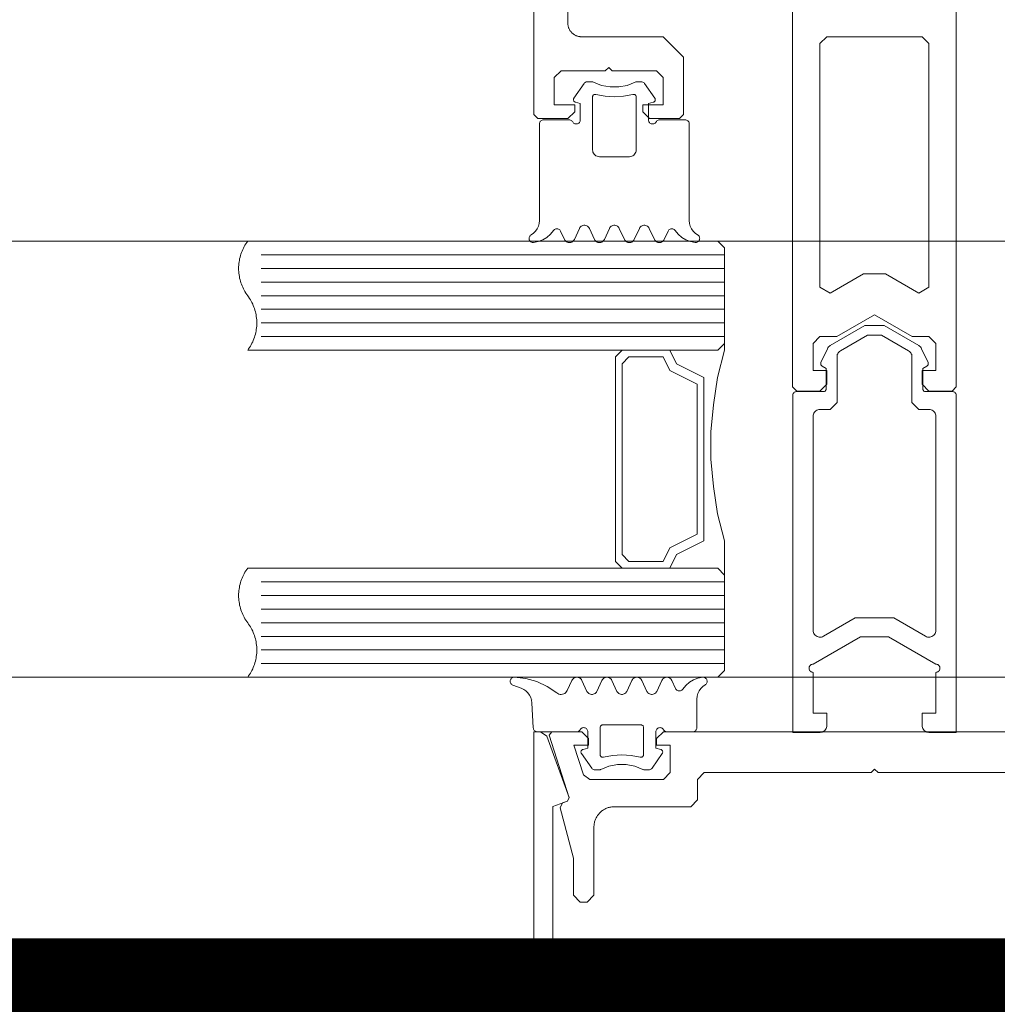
# Model space of a CAD drawing. Header units: millimetres. Extents: x 7483 to 13091, y 8111 to 13871.
# Tile 48 of 256: x 9093.33 to 9100.5, y 9219.91 to 9227.14. Entities that reach past the tile are written whole.
import ezdxf

# ---------------------------------------------------------------- set-up
doc = ezdxf.new("R2010")
doc.units = ezdxf.units.MM
doc.linetypes.add('DASHED2', pattern=[0.375, 0.25, -0.125])
doc.linetypes.add('DGN_STYLE_2', pattern=[30.2, 18.12, -12.08])
doc.layers.add('a___wymiary', color=7, linetype='Continuous', lineweight=5, true_color=0x000000)
doc.layers.add('wymiary', color=7, linetype='Continuous', lineweight=5, true_color=0xb2b2b2)
for name, color, linetype, lineweight in [('A_zaluzje', 7, 'Continuous', 15), ('CZ-SR', 106, 'Continuous', 13), ('drzwi', 30, 'Continuous', 20)]:
    doc.layers.add(name, color=color, linetype=linetype, lineweight=lineweight)
doc.layers.add('Powierzchnie', color=21, linetype='DGN_STYLE_2', lineweight=15, plot=False)
doc.styles.add('Arial', font='arial.ttf')
doc.dimstyles.new('wymiary agp1', dxfattribs={"dimtxt": 16, "dimasz": 5, "dimexe": 30, "dimexo": 60, "dimgap": 1.8, "dimtad": 1, "dimdec": 3, "dimrnd": 0.5, "dimdsep": 46, "dimtxsty": 'Arial', "dimblk": 'znacznik', "dimcen": 1.5, "dimse1": 1, "dimse2": 1, "dimclrd": 256, "dimazin": 0, "dimtfac": 1, "dimtdec": 3, "dimtmove": 1, "dimatfit": 3, "dimldrblk": 'znacznik', "dimfxl": 0, "dimlwd": -1, "dimarcsym": 0})

# ---------------------------------------------------------------- blocks, each defined once
blk = doc.blocks.new('zw$58')
for p, q in [((2.461288, 6.650213), (2.536239, 6.757207)), ((2.979159, 6.757207), (3.054061, 6.650213)), ((2.391415, 5.613097), (2.363192, 5.673681)), ((2.501424, 5.693505), (2.463924, 5.613097)), ((2.611434, 5.613097), (2.573934, 5.693505)), ((2.721444, 5.693505), (2.683944, 5.613097)), ((2.831454, 5.613097), (2.793954, 5.693505)), ((2.941415, 5.693505), (2.903915, 5.613097)), ((3.051424, 5.613097), (3.013924, 5.693505)), ((3.152206, 5.673681), (3.123934, 5.613097)), ((3.566666, 5.500001), (0.166666, 5.500001)), ((3.566666, 5.400001), (0.166666, 5.400001)), ((3.566666, 5.300001), (0.166666, 5.300001)), ((3.566666, 5.200001), (0.166666, 5.200001)), ((3.566666, 5.100001), (0.166666, 5.100001)), ((3.566666, 5.000001), (0.166666, 5.000001)), ((3.566666, 4.900001), (0.166666, 4.900001)), ((5.266521, 4.470571), (5.266521, 1.995649)), ((3.566666, 3.100001), (0.166666, 3.100001)), ((3.566666, 3.000001), (0.166666, 3.000001)), ((3.566666, 2.900001), (0.166666, 2.900001)), ((3.566666, 2.800001), (0.166666, 2.800001)), ((3.566666, 2.700001), (0.166666, 2.700001)), ((3.566666, 2.600001), (0.166666, 2.600001)), ((3.566666, 2.500001), (0.166666, 2.500001)), ((2.012307, 2.341814), (2.074172, 2.319304)), ((2.556301, 2.296495), (2.518801, 2.376909)), ((2.666311, 2.376909), (2.628811, 2.296495)), ((2.776321, 2.296495), (2.738821, 2.376909)), ((2.88633, 2.376909), (2.84883, 2.296495)), ((2.996291, 2.296495), (2.95884, 2.376909)), ((3.106301, 2.376909), (3.068801, 2.296495)), ((3.207082, 2.31632), (3.178811, 2.376909)), ((2.152932, 2.212816), (2.1626, 2.028435)), ((2.158694, 2.233617), (2.158694, 2.233617)), ((2.158694, 2.138372), (2.158694, 2.138372)), ((2.968264, 2.04312), (2.968264, 2.04312)), ((2.563479, 1.995494), (2.563479, 1.995494)), ((2.563479, 1.900243), (2.563479, 1.900243)), ((2.516164, 1.839788), (2.591115, 1.732793)), ((3.034035, 1.732793), (3.108938, 1.839788)), ((3.111184, 1.852617), (3.111184, 1.852617))]:
    blk.add_line(p, q)
for points in [[(2.166666, 14.7502), (2.166666, 6.5302), (2.196666, 6.5002), (2.416666, 6.5002), (2.466666, 6.5502), (2.466666, 6.6002), (2.316062, 6.6002), (2.316062, 6.8002), (2.366062, 6.8502), (2.691062, 6.8502), (2.716062, 6.8752), (2.741062, 6.8502), (3.066062, 6.8502), (3.116062, 6.8002), (3.116062, 6.6002), (2.966062, 6.6002), (2.966062, 6.5502), (3.016062, 6.5002), (3.236062, 6.5002), (3.266062, 6.5302), (3.266062, 6.9502), (3.116062, 7.1002), (2.516062, 7.1002), (2.5117, 7.100295), (2.507346, 7.100581), (2.503009, 7.101056), (2.498697, 7.101719), (2.494418, 7.10257), (2.49018, 7.103608), (2.485991, 7.104828), (2.48186, 7.106231), (2.477793, 7.107812), (2.4738, 7.109569), (2.469887, 7.111499), (2.466062, 7.113598), (2.462332, 7.115861), (2.458704, 7.118285), (2.455185, 7.120865), (2.451783, 7.123596), (2.448503, 7.126472), (2.445351, 7.129489), (2.442334, 7.132641), (2.439457, 7.135921), (2.436726, 7.139324), (2.434146, 7.142842), (2.431722, 7.14647), (2.429459, 7.1502), (2.427361, 7.154025), (2.425431, 7.157938), (2.423674, 7.161932), (2.422092, 7.165998), (2.42069, 7.17013), (2.419469, 7.174318), (2.418432, 7.178556), (2.417581, 7.182835), (2.416917, 7.187147), (2.416442, 7.191485), (2.416157, 7.195838), (2.416062, 7.2002), (2.416062, 8.0002)], [(4.066062, 8.0002), (4.066062, 4.53), (4.096062, 4.5), (4.266062, 4.5), (4.316062, 4.55), (4.316062, 4.65), (4.216062, 4.65), (4.216062, 4.85), (4.266062, 4.9), (4.266062, 4.9), (4.389267, 4.9), (4.666062, 5.059808), (4.942857, 4.9), (5.066062, 4.9), (5.116062, 4.85), (5.116062, 4.65), (5.016062, 4.65), (5.016062, 4.55), (5.066062, 4.5), (5.236062, 4.5), (5.266062, 4.53), (5.266062, 8.0002)], [(2.536208, 6.757225), (2.539267, 6.760918), (2.542875, 6.764077), (2.54694, 6.766621), (2.551359, 6.768485), (2.556019, 6.769621), (2.560799, 6.77), (2.590341, 6.77), (2.593855, 6.769796), (2.597321, 6.769183), (2.600692, 6.768167), (2.60392, 6.766764)], [(2.911432, 6.766753), (2.852144, 6.743386), (2.789537, 6.731494), (2.725812, 6.731494), (2.663205, 6.743386), (2.603917, 6.766753)], [(2.911439, 6.766745), (2.914664, 6.768152), (2.918032, 6.769172), (2.921496, 6.769791), (2.925008, 6.77), (2.954598, 6.77), (2.96032, 6.769445), (2.96583, 6.767809), (2.970928, 6.765153), (2.975425, 6.761573), (2.979157, 6.757202)], [(2.472518, 6.619418), (2.469239, 6.620607), (2.466217, 6.622349), (2.463544, 6.624588), (2.4613, 6.627259), (2.459554, 6.630279), (2.458359, 6.633556), (2.457751, 6.636991), (2.45775, 6.640479), (2.458354, 6.643915), (2.459546, 6.647193), (2.46129, 6.650215)], [(2.892686, 6.676828), (2.89628, 6.677415), (2.899921, 6.67734), (2.903487, 6.676605), (2.906862, 6.675236), (2.909932, 6.673277), (2.912596, 6.670794), (2.914766, 6.667869), (2.916369, 6.664598), (2.917353, 6.661091), (2.917684, 6.657463), (2.917684, 6.27), (2.916925, 6.261318), (2.914669, 6.252899), (2.910986, 6.245), (2.905986, 6.237861), (2.899824, 6.231698), (2.892684, 6.226699), (2.884785, 6.223015), (2.876367, 6.22076), (2.867684, 6.22), (2.647665, 6.22), (2.638982, 6.22076), (2.630564, 6.223015), (2.622665, 6.226699), (2.615525, 6.231698), (2.609363, 6.237861), (2.604363, 6.245), (2.60068, 6.252899), (2.598424, 6.261318), (2.597665, 6.27), (2.597665, 6.657463), (2.597996, 6.661089), (2.59898, 6.664594), (2.600583, 6.667862), (2.602753, 6.670787), (2.605417, 6.67327), (2.608488, 6.675229), (2.611863, 6.6766), (2.615431, 6.677338), (2.619074, 6.677416), (2.62267, 6.676834)], [(2.892681, 6.676829), (2.82572, 6.663984), (2.757674, 6.659679), (2.689629, 6.663984), (2.622667, 6.676829)], [(3.054059, 6.650215), (3.055801, 6.647197), (3.056992, 6.643923), (3.057598, 6.640492), (3.057599, 6.637008), (3.056996, 6.633577), (3.055806, 6.630302), (3.054067, 6.627283), (3.05183, 6.624613), (3.049163, 6.622371), (3.046149, 6.620626), (3.042877, 6.61943)], [(2.451693, 6.474988), (2.454694, 6.470707), (2.458394, 6.467012), (2.462679, 6.464015), (2.467419, 6.461808), (2.47247, 6.460456), (2.477679, 6.460003), (2.482889, 6.46046), (2.487939, 6.461814), (2.492678, 6.464025), (2.496961, 6.467024), (2.500658, 6.470722), (2.503656, 6.475005), (2.505866, 6.479743), (2.507219, 6.484793), (2.507674, 6.490001), (2.507674, 6.610003), (2.472518, 6.619426)], [(3.063668, 6.475009), (3.060669, 6.470724), (3.056971, 6.467025), (3.052687, 6.464025), (3.047947, 6.461814), (3.042895, 6.460459), (3.037684, 6.460003), (3.032473, 6.460458), (3.027421, 6.46181), (3.02268, 6.46402), (3.018395, 6.467019), (3.014696, 6.470717), (3.011695, 6.475001), (3.009484, 6.47974), (3.00813, 6.484792), (3.007674, 6.490001), (3.007674, 6.610003), (3.04288, 6.619426)], [(2.146833, 5.646098), (2.164189, 5.65806), (2.179184, 5.672875), (2.191355, 5.690084), (2.200327, 5.709158), (2.205824, 5.729508), (2.207674, 5.750505), (2.207674, 6.460003), (2.208131, 6.465215), (2.209487, 6.470268), (2.211699, 6.475009), (2.214702, 6.479294), (2.218404, 6.482992), (2.222692, 6.48599), (2.227436, 6.488199), (2.232491, 6.489549), (2.237704, 6.490001), (2.425741, 6.490001), (2.430949, 6.489542), (2.435997, 6.488185), (2.440734, 6.485973), (2.445015, 6.482972), (2.44871, 6.479274), (2.451707, 6.474991)], [(3.368516, 5.646098), (3.35116, 5.65806), (3.336165, 5.672875), (3.323994, 5.690084), (3.315022, 5.709158), (3.309525, 5.729508), (3.307674, 5.750505), (3.307674, 6.460003), (3.307219, 6.465209), (3.305866, 6.470258), (3.303658, 6.474995), (3.300661, 6.479277), (3.296966, 6.482974), (3.292685, 6.485974), (3.287949, 6.488186), (3.282901, 6.489542), (3.277694, 6.490001), (3.089657, 6.490001), (3.084445, 6.489549), (3.07939, 6.488199), (3.074647, 6.485991), (3.070359, 6.482993), (3.066657, 6.479296), (3.063654, 6.475012)], [(2.501413, 5.693504), (2.5049, 5.699542), (2.509384, 5.704884), (2.514727, 5.709366), (2.520768, 5.712852), (2.527322, 5.715237), (2.534192, 5.716448), (2.541167, 5.716448), (2.548036, 5.715237), (2.554591, 5.712852), (2.560632, 5.709366), (2.565975, 5.704884), (2.570458, 5.699542), (2.573946, 5.693504)], [(2.721435, 5.693513), (2.724921, 5.699551), (2.729403, 5.704891), (2.734745, 5.709372), (2.740783, 5.712857), (2.747334, 5.71524), (2.754199, 5.716449), (2.76117, 5.716447), (2.768035, 5.715235), (2.774585, 5.712848), (2.780621, 5.70936), (2.78596, 5.704877), (2.790439, 5.699534), (2.793923, 5.693494)], [(2.941445, 5.693494), (2.944929, 5.699534), (2.949408, 5.704877), (2.954747, 5.70936), (2.960783, 5.712848), (2.967333, 5.715235), (2.974198, 5.716447), (2.981169, 5.716449), (2.988035, 5.71524), (2.994586, 5.712857), (3.000624, 5.709372), (3.005965, 5.704891), (3.010447, 5.699551), (3.013934, 5.693513)], [(2.16456, 5.590142), (2.159461, 5.590082), (2.154426, 5.590885), (2.1496, 5.592529), (2.145122, 5.594966), (2.141121, 5.598126), (2.137713, 5.601917), (2.134996, 5.606231), (2.133049, 5.610943), (2.131928, 5.615916), (2.131666, 5.621007), (2.132269, 5.626069), (2.133721, 5.630955), (2.13598, 5.635526), (2.13898, 5.639648), (2.142635, 5.643202), (2.146838, 5.646087)], [(2.31109, 5.677723), (2.288957, 5.650315), (2.262359, 5.627216), (2.232121, 5.609142), (2.19918, 5.596654), (2.164559, 5.590139)], [(2.311103, 5.677724), (2.314417, 5.681831), (2.3184, 5.685293), (2.322927, 5.688002), (2.327858, 5.689876), (2.333042, 5.690856), (2.338317, 5.690912), (2.34352, 5.690042), (2.34849, 5.688273), (2.353073, 5.685659), (2.357128, 5.682282), (2.360528, 5.678247), (2.363168, 5.673677)], [(3.152187, 5.673687), (3.154832, 5.678255), (3.158236, 5.68229), (3.162296, 5.685666), (3.166884, 5.688278), (3.171859, 5.690045), (3.177067, 5.690913), (3.182346, 5.690855), (3.187534, 5.689873), (3.192469, 5.687997), (3.196999, 5.685285), (3.200983, 5.681821), (3.204298, 5.677713)], [(3.35079, 5.590144), (3.31618, 5.596665), (3.283251, 5.609155), (3.253023, 5.627228), (3.226434, 5.650322), (3.204308, 5.677723)], [(3.368522, 5.646108), (3.372735, 5.643225), (3.376398, 5.639671), (3.379405, 5.635547), (3.381669, 5.630974), (3.383126, 5.626082), (3.383732, 5.621015), (3.38347, 5.615918), (3.382348, 5.61094), (3.380398, 5.606224), (3.377676, 5.601906), (3.374262, 5.598112), (3.370255, 5.594951), (3.365769, 5.592516), (3.360935, 5.590876), (3.355894, 5.590078), (3.35079, 5.590147)], [(2.463934, 5.613089), (2.460447, 5.607051), (2.455965, 5.601711), (2.450624, 5.59723), (2.444586, 5.593745), (2.438035, 5.591362), (2.431169, 5.590153), (2.424198, 5.590154), (2.417333, 5.591367), (2.410783, 5.593754), (2.404747, 5.597242), (2.399408, 5.601725), (2.394929, 5.607068), (2.391445, 5.613107)], [(2.683956, 5.613098), (2.680468, 5.607059), (2.675985, 5.601718), (2.670641, 5.597236), (2.664601, 5.593749), (2.658046, 5.591364), (2.651177, 5.590154), (2.644201, 5.590154), (2.637332, 5.591364), (2.630778, 5.593749), (2.624737, 5.597236), (2.619394, 5.601718), (2.61491, 5.607059), (2.611423, 5.613098)], [(2.903924, 5.613089), (2.900438, 5.607052), (2.895958, 5.601713), (2.890618, 5.597233), (2.884582, 5.593748), (2.878033, 5.591364), (2.871169, 5.590153), (2.8642, 5.590153), (2.857336, 5.591364), (2.850787, 5.593748), (2.84475, 5.597233), (2.839411, 5.601713), (2.83493, 5.607052), (2.831444, 5.613089)], [(3.123946, 5.613098), (3.120458, 5.607059), (3.115975, 5.601718), (3.110632, 5.597236), (3.104591, 5.593749), (3.098036, 5.591364), (3.091167, 5.590154), (3.084192, 5.590154), (3.077322, 5.591364), (3.070768, 5.593749), (3.064727, 5.597236), (3.059384, 5.601718), (3.0549, 5.607059), (3.051413, 5.613098)], [(3.564666, 3.152001), (3.564666, 3.400001), (3.514666, 3.600001), (3.484666, 3.800001), (3.464666, 4.000001), (3.464666, 4.200001), (3.484666, 4.400001), (3.514666, 4.600001), (3.564666, 4.800001), (3.564666, 4.848001)], [(3.514666, 4.800001), (3.164666, 4.800001), (3.214666, 4.700001), (3.414666, 4.600001), (3.414666, 3.400001), (3.214666, 3.300001), (3.164666, 3.200001), (3.514666, 3.200001)], [(2.012307, 2.341817), (2.007544, 2.344043), (2.003242, 2.347067), (1.999535, 2.350796), (1.996536, 2.355114), (1.994337, 2.359889), (1.993005, 2.364975), (1.992581, 2.370216), (1.993079, 2.37545), (1.994483, 2.380516), (1.99675, 2.38526), (1.99981, 2.389535), (2.00357, 2.393211), (2.007913, 2.396173), (2.012707, 2.398333), (2.017805, 2.399622), (2.023049, 2.400001)], [(2.023049, 2.399997), (2.107082, 2.391525), (2.18849, 2.36903), (2.26495, 2.333153), (2.334281, 2.284919)], [(2.446323, 2.3769), (2.449807, 2.382939), (2.454286, 2.388282), (2.459625, 2.392765), (2.465661, 2.396253), (2.47221, 2.398639), (2.479075, 2.399852), (2.486046, 2.399854), (2.492911, 2.398645), (2.499462, 2.396262), (2.505499, 2.392777), (2.51084, 2.388296), (2.515322, 2.382956), (2.518809, 2.376918)], [(2.6663, 2.376909), (2.669788, 2.382948), (2.674271, 2.388289), (2.679614, 2.392771), (2.685655, 2.396257), (2.692209, 2.398642), (2.699078, 2.399853), (2.706053, 2.399853), (2.712922, 2.398642), (2.719476, 2.396257), (2.725517, 2.392771), (2.73086, 2.388289), (2.735343, 2.382948), (2.738831, 2.376909)], [(2.886322, 2.376918), (2.889809, 2.382956), (2.894291, 2.388296), (2.899632, 2.392777), (2.90567, 2.396262), (2.912221, 2.398645), (2.919086, 2.399854), (2.926056, 2.399852), (2.932921, 2.398639), (2.93947, 2.396253), (2.945506, 2.392765), (2.950845, 2.388282), (2.955324, 2.382939), (2.958808, 2.3769)], [(3.106333, 2.3769), (3.109817, 2.382939), (3.114296, 2.388282), (3.119635, 2.392765), (3.125671, 2.396253), (3.13222, 2.398639), (3.139085, 2.399852), (3.146055, 2.399854), (3.15292, 2.398645), (3.159471, 2.396262), (3.165509, 2.392777), (3.17085, 2.388296), (3.175332, 2.382956), (3.178819, 2.376918)], [(3.259184, 2.312277), (3.28131, 2.339678), (3.307899, 2.362773), (3.338127, 2.380845), (3.371057, 2.393336), (3.405666, 2.399856)], [(3.405666, 2.399859), (3.41077, 2.399928), (3.415812, 2.399131), (3.420645, 2.39749), (3.425131, 2.395054), (3.429139, 2.391893), (3.432553, 2.388099), (3.435274, 2.383781), (3.437224, 2.379064), (3.438346, 2.374085), (3.438608, 2.368987), (3.438002, 2.363919), (3.436545, 2.359028), (3.434281, 2.354453), (3.431273, 2.350329), (3.42761, 2.346775), (3.423398, 2.343892)], [(2.074175, 2.319293), (2.092353, 2.310898), (2.108882, 2.299597), (2.123302, 2.285706), (2.135211, 2.269612), (2.144278, 2.251761), (2.150251, 2.232653), (2.152963, 2.212817)], [(2.446291, 2.376909), (2.411526, 2.302269), (2.406932, 2.294389), (2.400982, 2.287474), (2.393876, 2.281755), (2.385848, 2.277423), (2.377167, 2.274621), (2.368122, 2.273442), (2.359013, 2.273927), (2.350144, 2.276059), (2.341809, 2.279766), (2.334287, 2.284926)], [(3.118532, 2.01499), (3.121535, 2.010707), (3.125237, 2.007011), (3.129524, 2.004014), (3.134267, 2.001807), (3.139321, 2.000457), (3.144533, 2.000005), (3.332571, 2.000005), (3.337777, 2.000461), (3.342824, 2.001814), (3.347561, 2.004024), (3.351842, 2.007023), (3.355537, 2.010721), (3.358534, 2.015004), (3.360743, 2.019744), (3.362096, 2.024795), (3.362551, 2.030004), (3.362551, 2.239501), (3.364402, 2.260494), (3.369899, 2.280839), (3.37887, 2.299909), (3.39104, 2.317116), (3.406032, 2.331929), (3.423386, 2.343891)], [(3.259173, 2.312287), (3.255858, 2.308178), (3.251874, 2.304715), (3.247344, 2.302003), (3.24241, 2.300127), (3.237222, 2.299145), (3.231943, 2.299087), (3.226736, 2.299955), (3.221761, 2.301723), (3.217173, 2.304334), (3.213114, 2.30771), (3.20971, 2.311744), (3.207065, 2.316313)], [(2.628818, 2.296488), (2.625331, 2.290452), (2.620849, 2.285112), (2.615508, 2.280633), (2.60947, 2.277149), (2.60292, 2.274766), (2.596055, 2.273557), (2.589085, 2.273559), (2.582221, 2.274771), (2.575672, 2.277157), (2.569636, 2.280645), (2.564297, 2.285127), (2.559818, 2.290469), (2.556334, 2.296507)], [(2.84884, 2.296498), (2.845352, 2.29046), (2.840868, 2.28512), (2.835525, 2.280639), (2.829485, 2.277153), (2.822931, 2.274769), (2.816063, 2.273558), (2.809088, 2.273558), (2.80222, 2.274769), (2.795666, 2.277153), (2.789625, 2.280639), (2.784282, 2.28512), (2.779799, 2.29046), (2.776311, 2.296498)], [(3.068808, 2.296488), (3.065321, 2.290452), (3.060839, 2.285112), (3.055498, 2.280633), (3.049461, 2.277149), (3.04291, 2.274766), (3.036045, 2.273557), (3.029075, 2.273559), (3.022211, 2.274771), (3.015662, 2.277157), (3.009626, 2.280645), (3.004288, 2.285127), (2.999808, 2.290469), (2.996324, 2.296507)], [(2.506582, 2.015011), (2.503585, 2.010729), (2.49989, 2.007032), (2.495609, 2.004032), (2.490873, 2.001821), (2.485825, 2.000465), (2.480617, 2.000005), (2.19258, 2.000005), (2.187539, 2.000427), (2.18264, 2.00169), (2.178023, 2.003759), (2.173819, 2.006573), (2.170148, 2.010053), (2.167114, 2.014101), (2.164803, 2.0186), (2.163282, 2.023424), (2.162592, 2.028435)], [(2.506607, 2.015004), (2.509605, 2.019288), (2.5133, 2.022985), (2.517581, 2.025985), (2.522317, 2.028195), (2.527364, 2.029548), (2.53257, 2.030004), (2.537776, 2.029548), (2.542824, 2.028195), (2.54756, 2.025985), (2.55184, 2.022986), (2.555536, 2.019288), (2.558533, 2.015005), (2.560742, 2.010265), (2.562095, 2.005214), (2.562551, 2.000005), (2.562551, 1.880004), (2.527395, 1.87058)], [(2.677589, 1.813178), (2.673995, 1.812591), (2.670355, 1.812666), (2.666788, 1.8134), (2.663414, 1.814769), (2.660344, 1.816727), (2.65768, 1.81921), (2.65551, 1.822134), (2.653906, 1.825404), (2.652922, 1.82891), (2.65259, 1.832537), (2.65259, 2.030004), (2.652893, 2.033474), (2.653794, 2.036839), (2.655265, 2.039997), (2.657261, 2.042852), (2.659722, 2.045317), (2.662574, 2.047317), (2.665729, 2.048792), (2.669092, 2.049697), (2.672561, 2.050005), (2.95259, 2.050005), (2.956059, 2.049697), (2.959422, 2.048792), (2.962577, 2.047317), (2.965429, 2.045317), (2.96789, 2.042852), (2.969886, 2.039997), (2.971357, 2.036839), (2.972257, 2.033474), (2.972561, 2.030004), (2.972561, 1.832537), (2.972229, 1.82891), (2.971244, 1.825404), (2.969641, 1.822134), (2.967471, 1.81921), (2.964807, 1.816727), (2.961737, 1.814769), (2.958363, 1.8134), (2.954796, 1.812666), (2.951156, 1.812591), (2.947562, 1.813178)], [(3.097756, 1.87058), (3.062551, 1.880004), (3.062551, 2.000005), (3.063007, 2.005215), (3.064362, 2.010267), (3.066573, 2.015007), (3.069574, 2.019291), (3.073273, 2.022988), (3.077559, 2.025987), (3.0823, 2.028197), (3.087353, 2.029549), (3.092563, 2.030004), (3.097774, 2.029547), (3.102826, 2.028191), (3.107566, 2.02598), (3.11185, 2.022978), (3.115547, 2.019279), (3.118546, 2.014994)], [(6.916666, 0), (2.416666, 0), (2.405761, 0.000238), (2.394877, 0.000951), (2.384034, 0.002139), (2.373254, 0.003798), (2.362556, 0.005926), (2.351961, 0.008519), (2.34149, 0.011571), (2.331161, 0.015077), (2.320995, 0.01903), (2.311011, 0.023423), (2.301229, 0.028247), (2.291666, 0.033494), (2.282341, 0.039152), (2.273272, 0.045212), (2.264476, 0.051662), (2.255969, 0.058489), (2.247768, 0.065681), (2.239889, 0.073223), (2.232347, 0.081103), (2.225155, 0.089303), (2.218328, 0.09781), (2.211878, 0.106606), (2.205818, 0.115675), (2.20016, 0.125), (2.194913, 0.134563), (2.190089, 0.144346), (2.185696, 0.154329), (2.181743, 0.164495), (2.178237, 0.174824), (2.175185, 0.185295), (2.172592, 0.19589), (2.170464, 0.206588), (2.168805, 0.217369), (2.167617, 0.228211), (2.166904, 0.239095), (2.166666, 0.25), (2.166666, 2), (2.214594, 2), (2.261578, 1.967101), (2.42546, 1.51684), (2.413506, 1.491206), (2.413506, 1.491206), (2.307055, 1.452461), (2.307055, 0.260951), (2.307151, 0.256563), (2.30744, 0.252183), (2.307921, 0.247821), (2.308592, 0.243483), (2.309454, 0.239179), (2.310503, 0.234917), (2.311739, 0.230705), (2.313158, 0.226552), (2.314758, 0.222464), (2.316536, 0.218451), (2.318488, 0.21452), (2.320611, 0.210678), (2.3229, 0.206933), (2.325352, 0.203292), (2.327961, 0.199763), (2.330722, 0.196351), (2.33363, 0.193063), (2.33668, 0.189907), (2.339866, 0.186887), (2.34318, 0.18401), (2.346618, 0.181281), (2.350173, 0.178705), (2.353837, 0.176289), (2.357603, 0.174035), (2.361465, 0.171948), (2.365414, 0.170034), (2.369444, 0.168294), (2.373547, 0.166733), (2.377713, 0.165353), (2.381937, 0.164158), (2.386208, 0.163149), (2.39052, 0.162328), (2.394864, 0.161697), (2.399231, 0.161258), (2.403614, 0.161011), (2.408003, 0.160956), (4.666666, 0.182364), (6.925329, 0.160956)], [(6.217637, 2), (3.117637, 2), (3.067637, 1.95), (3.067637, 1.900499), (3.167637, 1.900499), (3.167637, 1.7), (3.117637, 1.65), (2.577398, 1.65), (2.529826, 1.684611), (2.459988, 1.900499), (2.567637, 1.900499), (2.567637, 1.95), (2.517637, 2), (2.297637, 2), (2.278608, 1.973844), (2.426666, 1.516156), (2.414454, 1.491198), (2.377411, 1.477766), (2.358659, 1.441798), (2.358659, 1.441798), (2.457637, 1.072408), (2.457637, 0.8), (2.507637, 0.75), (2.557637, 0.75), (2.607637, 0.8), (2.607637, 1.3), (2.60778, 1.306543), (2.608208, 1.313073), (2.60892, 1.319579), (2.609916, 1.326047), (2.611192, 1.332466), (2.612748, 1.338823), (2.614579, 1.345106), (2.616683, 1.351303), (2.619055, 1.357403), (2.621691, 1.363393), (2.624585, 1.369262), (2.627733, 1.375), (2.631128, 1.380595), (2.634764, 1.386037), (2.638634, 1.391314), (2.64273, 1.396418), (2.647045, 1.401339), (2.651571, 1.406066), (2.656298, 1.410592), (2.661219, 1.414907), (2.666323, 1.419003), (2.6716, 1.422873), (2.677042, 1.426509), (2.682637, 1.429904), (2.688375, 1.433052), (2.694244, 1.435946), (2.700234, 1.438582), (2.706334, 1.440954), (2.712531, 1.443058), (2.718814, 1.444889), (2.725171, 1.446445), (2.73159, 1.447721), (2.738058, 1.448717), (2.744564, 1.449429), (2.751094, 1.449857), (2.757637, 1.45), (3.317637, 1.45), (3.367637, 1.5), (3.367637, 1.65), (3.417637, 1.7), (4.642637, 1.7), (4.667637, 1.725), (4.692637, 1.7), (5.917637, 1.7)], [(2.516164, 1.8398), (2.514422, 1.842819), (2.51323, 1.846094), (2.512626, 1.849526), (2.512628, 1.853011), (2.513235, 1.856443), (2.514429, 1.859717), (2.516175, 1.862734), (2.518418, 1.865403), (2.521091, 1.867643), (2.524112, 1.869385), (2.52739, 1.870576)], [(2.677586, 1.813178), (2.744539, 1.826018), (2.812575, 1.830321), (2.880612, 1.826018), (2.947565, 1.813178)], [(3.097753, 1.87057), (3.101025, 1.869375), (3.10404, 1.86763), (3.106706, 1.865388), (3.108943, 1.862718), (3.110683, 1.859699), (3.111872, 1.856425), (3.112476, 1.852994), (3.112474, 1.84951), (3.111868, 1.846079), (3.110676, 1.842805), (3.108935, 1.839788)], [(2.658789, 1.723238), (2.718079, 1.746608), (2.780689, 1.758504), (2.844419, 1.758508), (2.90703, 1.74662), (2.966323, 1.723258)], [(2.658798, 1.723237), (2.655569, 1.721833), (2.652198, 1.720818), (2.648732, 1.720204), (2.645217, 1.72), (2.615676, 1.72), (2.609957, 1.720551), (2.604449, 1.722183), (2.599352, 1.724837), (2.594855, 1.728415), (2.591123, 1.732786)], [(3.034032, 1.732797), (3.0303, 1.728426), (3.025803, 1.724847), (3.020706, 1.722191), (3.015196, 1.720555), (3.009475, 1.72), (2.979885, 1.72), (2.976372, 1.720209), (2.972908, 1.720828), (2.96954, 1.721849), (2.966314, 1.723257)]]:
    blk.add_lwpolyline(points)
for points in [[(4.341062, 5.218579), (4.585677, 5.359808), (4.746446, 5.359808), (4.991062, 5.218579), (5.066062, 5.26188), (5.066062, 7.0502), (5.016062, 7.1002), (4.316062, 7.1002), (4.266062, 7.0502), (4.266062, 5.26188), (4.341062, 5.218579)], [(3.516666, 4.800001), (0.066666, 4.800001), (0.073644, 4.80966), (0.080273, 4.819563), (0.086543, 4.829696), (0.092447, 4.840046), (0.097977, 4.850601), (0.103127, 4.861347), (0.107889, 4.87227), (0.112258, 4.883356), (0.116227, 4.894592), (0.119793, 4.905962), (0.12295, 4.917452), (0.125694, 4.929048), (0.128022, 4.940734), (0.12993, 4.952497), (0.131418, 4.96432), (0.132481, 4.976188), (0.13312, 4.988087), (0.133333, 5.000001), (0.13312, 5.011915), (0.132481, 5.023814), (0.131418, 5.035683), (0.12993, 5.047506), (0.128022, 5.059268), (0.125694, 5.070954), (0.12295, 5.08255), (0.119793, 5.09404), (0.116227, 5.10541), (0.112258, 5.116646), (0.107889, 5.127732), (0.103127, 5.138655), (0.097977, 5.149401), (0.092447, 5.159956), (0.086543, 5.170307), (0.080273, 5.18044), (0.073644, 5.190342), (0.066666, 5.200001), (0.059688, 5.20966), (0.05306, 5.219563), (0.046789, 5.229696), (0.040885, 5.240046), (0.035355, 5.250601), (0.030206, 5.261347), (0.025443, 5.27227), (0.021075, 5.283356), (0.017105, 5.294592), (0.01354, 5.305962), (0.010383, 5.317452), (0.007639, 5.329048), (0.005311, 5.340734), (0.003402, 5.352497), (0.001915, 5.36432), (0.000851, 5.376188), (0.000213, 5.388087), (0, 5.400001), (0.000213, 5.411915), (0.000851, 5.423814), (0.001915, 5.435683), (0.003402, 5.447506), (0.005311, 5.459268), (0.007639, 5.470954), (0.010383, 5.48255), (0.01354, 5.49404), (0.017105, 5.50541), (0.021075, 5.516646), (0.025443, 5.527732), (0.030206, 5.538655), (0.035355, 5.549401), (0.040885, 5.559956), (0.046789, 5.570307), (0.05306, 5.58044), (0.059688, 5.590342), (0.066666, 5.600001), (3.516666, 5.600001), (3.566666, 5.550001), (3.566666, 4.850001), (3.516666, 4.800001)], [(4.091582, 4.49564), (4.291533, 4.49564), (4.294816, 4.495938), (4.2978, 4.496535), (4.300785, 4.497729), (4.30347, 4.49952), (4.305858, 4.501609), (4.307947, 4.503996), (4.309439, 4.506682), (4.310633, 4.509368), (4.311528, 4.512651), (4.311528, 4.515635), (4.311528, 4.665748), (4.281685, 4.68246), (4.278999, 4.684549), (4.276611, 4.686638), (4.274821, 4.689324), (4.273329, 4.692309), (4.272135, 4.695591), (4.271836, 4.698874), (4.271836, 4.702157), (4.272433, 4.70544), (4.273627, 4.708424), (4.321377, 4.811086), (4.325256, 4.817651), (4.329733, 4.82362), (4.335403, 4.828992), (4.34167, 4.83317), (4.595937, 4.98), (4.737395, 4.98), (4.991662, 4.83317), (4.997929, 4.828992), (5.003599, 4.82362), (5.008076, 4.817651), (5.011955, 4.811086), (5.059705, 4.708424), (5.060899, 4.70544), (5.061496, 4.702157), (5.061496, 4.698874), (5.061197, 4.695591), (5.060003, 4.692309), (5.058511, 4.689324), (5.056721, 4.686638), (5.054333, 4.684549), (5.051647, 4.68246), (5.021804, 4.665748), (5.021804, 4.515635), (5.021804, 4.512651), (5.022699, 4.509368), (5.023893, 4.506682), (5.025385, 4.503996), (5.027474, 4.501609), (5.029862, 4.49952), (5.032547, 4.497729), (5.035532, 4.496535), (5.038516, 4.495938), (5.041799, 4.49564), (5.24175, 4.49564), (5.24563, 4.495341), (5.24951, 4.494446), (5.253091, 4.492954), (5.256374, 4.490865), (5.259358, 4.488179), (5.261746, 4.485195), (5.263835, 4.481912), (5.265327, 4.478331), (5.266222, 4.474451), (5.266521, 4.470571), (5.266521, 1.995649), (5.066569, 1.995649), (5.05881, 1.996246), (5.051349, 1.998037), (5.043888, 2.001021), (5.037322, 2.005199), (5.031354, 2.010272), (5.02628, 2.016241), (5.022102, 2.022807), (5.019118, 2.030268), (5.017327, 2.037728), (5.01673, 2.045786), (5.01673, 2.135615), (5.116706, 2.135615), (5.116706, 2.435841), (5.121481, 2.436139), (5.125958, 2.437333), (5.130434, 2.439124), (5.134314, 2.441511), (5.137895, 2.444794), (5.140879, 2.448375), (5.143267, 2.452255), (5.145057, 2.456731), (5.146251, 2.461208), (5.14655, 2.465983), (5.146251, 2.470459), (5.145057, 2.475234), (5.143267, 2.479412), (5.140879, 2.48359), (5.137895, 2.487172), (5.134314, 2.490156), (5.130434, 2.492544), (5.125958, 2.494334), (5.121481, 2.495528), (5.116706, 2.495826), (4.770521, 2.695778), (4.562811, 2.695778), (4.216626, 2.495826), (4.211851, 2.495528), (4.207374, 2.494334), (4.202898, 2.492544), (4.199018, 2.490156), (4.195437, 2.487172), (4.192453, 2.48359), (4.190065, 2.479412), (4.188275, 2.475234), (4.187081, 2.470459), (4.186782, 2.465983), (4.187081, 2.461208), (4.188275, 2.456731), (4.190065, 2.452255), (4.192453, 2.448375), (4.195437, 2.444794), (4.199018, 2.441511), (4.202898, 2.439124), (4.207374, 2.437333), (4.211851, 2.436139), (4.216626, 2.435841), (4.216626, 2.135615), (4.316602, 2.135615), (4.316602, 2.045786), (4.316005, 2.037728), (4.314214, 2.030268), (4.31123, 2.022807), (4.307052, 2.016241), (4.301978, 2.010272), (4.29601, 2.005199), (4.289444, 2.001021), (4.281983, 1.998037), (4.274522, 1.996246), (4.266763, 1.995649), (4.066811, 1.995649), (4.066811, 4.470571), (4.06711, 4.474451), (4.068005, 4.478331), (4.069497, 4.481912), (4.071586, 4.485195), (4.073974, 4.488179), (4.076958, 4.490865), (4.080241, 4.492954), (4.083822, 4.494446), (4.087702, 4.495341), (4.091582, 4.49564)], [(4.266763, 4.365522), (4.34167, 4.365522), (4.391807, 4.415659), (4.391807, 4.752294), (4.392106, 4.759755), (4.393896, 4.767216), (4.396582, 4.77408), (4.400462, 4.780645), (4.404938, 4.786316), (4.410609, 4.791389), (4.416577, 4.795567), (4.614738, 4.909868), (4.718594, 4.909868), (4.916755, 4.795567), (4.922723, 4.791389), (4.928394, 4.786316), (4.93287, 4.780645), (4.93675, 4.77408), (4.939436, 4.767216), (4.941226, 4.759755), (4.941525, 4.752294), (4.941525, 4.415659), (4.991662, 4.365522), (5.066569, 4.365522), (5.074627, 4.364925), (5.082088, 4.363135), (5.08925, 4.36015), (5.096114, 4.355972), (5.102083, 4.350899), (5.107156, 4.34493), (5.111334, 4.338365), (5.114319, 4.331202), (5.116109, 4.323443), (5.116706, 4.315684), (5.116706, 2.744124), (5.116109, 2.736067), (5.11402, 2.728307), (5.111036, 2.720846), (5.106559, 2.713982), (5.101188, 2.708014), (5.09492, 2.70294), (5.088056, 2.699061), (5.080595, 2.696076), (5.072836, 2.694584), (5.064778, 2.694286), (5.056721, 2.695181), (5.048961, 2.69727), (5.041799, 2.700851), (4.808124, 2.835744), (4.525208, 2.835744), (4.291533, 2.700851), (4.284371, 2.69727), (4.276611, 2.695181), (4.268554, 2.694286), (4.260496, 2.694584), (4.252737, 2.696076), (4.245276, 2.699061), (4.238412, 2.70294), (4.232144, 2.708014), (4.226773, 2.713982), (4.222296, 2.720846), (4.219312, 2.728307), (4.217223, 2.736067), (4.216626, 2.744124), (4.216626, 4.315684), (4.217223, 4.323443), (4.219013, 4.331202), (4.221998, 4.338365), (4.226176, 4.34493), (4.231249, 4.350899), (4.237218, 4.355972), (4.244082, 4.36015), (4.251244, 4.363135), (4.258705, 4.364925), (4.266763, 4.365522)], [(2.814666, 3.200001), (2.764666, 3.250001), (2.764666, 4.750001), (2.814666, 4.800001), (3.164666, 4.800001), (3.214666, 4.700001), (3.414666, 4.600001), (3.414666, 3.400001), (3.214666, 3.300001), (3.164666, 3.200001), (2.814666, 3.200001)], [(2.864666, 3.250001), (2.814666, 3.300001), (2.814666, 4.700001), (2.864666, 4.750001), (3.114666, 4.750001), (3.164666, 4.650001), (3.364666, 4.550001), (3.364666, 3.450001), (3.164666, 3.350001), (3.114666, 3.250001), (2.864666, 3.250001)], [(3.516666, 2.400001), (0.066666, 2.400001), (0.073644, 2.40966), (0.080273, 2.419563), (0.086543, 2.429696), (0.092447, 2.440046), (0.097977, 2.450601), (0.103127, 2.461347), (0.107889, 2.47227), (0.112258, 2.483356), (0.116227, 2.494592), (0.119793, 2.505962), (0.12295, 2.517452), (0.125694, 2.529048), (0.128022, 2.540734), (0.12993, 2.552497), (0.131418, 2.56432), (0.132481, 2.576188), (0.13312, 2.588087), (0.133333, 2.600001), (0.13312, 2.611915), (0.132481, 2.623814), (0.131418, 2.635683), (0.12993, 2.647506), (0.128022, 2.659268), (0.125694, 2.670954), (0.12295, 2.68255), (0.119793, 2.69404), (0.116227, 2.70541), (0.112258, 2.716646), (0.107889, 2.727732), (0.103127, 2.738655), (0.097977, 2.749401), (0.092447, 2.759956), (0.086543, 2.770307), (0.080273, 2.78044), (0.073644, 2.790342), (0.066666, 2.800001), (0.059688, 2.80966), (0.05306, 2.819563), (0.046789, 2.829696), (0.040885, 2.840046), (0.035355, 2.850601), (0.030206, 2.861347), (0.025443, 2.87227), (0.021075, 2.883356), (0.017105, 2.894592), (0.01354, 2.905962), (0.010383, 2.917452), (0.007639, 2.929048), (0.005311, 2.940734), (0.003402, 2.952497), (0.001915, 2.96432), (0.000851, 2.976188), (0.000213, 2.988087), (0, 3.000001), (0.000213, 3.011915), (0.000851, 3.023814), (0.001915, 3.035683), (0.003402, 3.047506), (0.005311, 3.059268), (0.007639, 3.070954), (0.010383, 3.08255), (0.01354, 3.09404), (0.017105, 3.10541), (0.021075, 3.116646), (0.025443, 3.127732), (0.030206, 3.138655), (0.035355, 3.149401), (0.040885, 3.159956), (0.046789, 3.170307), (0.05306, 3.18044), (0.059688, 3.190342), (0.066666, 3.200001), (3.516666, 3.200001), (3.566666, 3.150001), (3.566666, 2.450001), (3.516666, 2.400001)]]:
    blk.add_lwpolyline(points, close=True)
blk = doc.blocks.new('gfhgfhhf')
at = {"layer": 'drzwi'}
for points in [[(8212.0716, 5161.7507), (9892.0665, 5161.7507)], [(8211.9052, 5158.5507), (9892.0665, 5158.5507)]]:
    blk.add_lwpolyline(points, dxfattribs=at)
blk.add_blockref('zw$58', (8584.8998, 5156.1511), dxfattribs=at)
blk = doc.blocks.new('ghgfhgfhhaasdsd')
at = {"layer": 'A_zaluzje', "linetype": 'DASHED2', "ltscale": 100}
blk.add_lwpolyline([(-1838.0722, 13090.3643), (-1838.0722, 13089.5643), (-1850.0722, 13089.5643), (-1850.0722, 13090.3643), (-1838.0722, 13090.3643)], dxfattribs=at)
blk = doc.blocks.new('znacznik')
at = {"layer": 'a___wymiary'}
for p, q in [((0, 1.3936), (0, -1.3936)), ((1.3936, 0), (-1.3936, 0))]:
    blk.add_line(p, q, dxfattribs=at)
at = {"layer": 'a___wymiary', "const_width": 0.2}
blk.add_lwpolyline([(0.8759, 0.8759), (-0.8759, -0.8759)], dxfattribs=at)
blk = doc.blocks.new('*D1303')
at = {"layer": 'Defpoints', "color": 0, "transparency": 16777216}
for p in [(8555.2864, 11469.3622), (10277.0226, 11469.3622), (8692.0284, 9219.5616)]:
    blk.add_point(p, dxfattribs=at)
at = {"layer": 'wymiary', "color": 253, "true_color": 0x999999, "transparency": 16777216}
blk.add_line((8555.2864, 9224.5616), (8555.2864, 11464.3622), dxfattribs=at)
at = {"layer": 'wymiary', "color": 253, "true_color": 0x999999, "transparency": 16777216, "xscale": 5, "yscale": 5, "zscale": 5}
for p, rotation in [((8555.2864, 11469.3622), 90), ((8555.2864, 9219.5616), 270)]:
    blk.add_blockref('znacznik', p, dxfattribs=dict(at, rotation=rotation))
at = {"layer": 'wymiary', "color": 18, "true_color": 0x000000, "transparency": 16777216, "insert": (8545.3172, 10344.4619), "char_height": 16, "attachment_point": 5, "rotation": 90, "style": 'Arial'}
blk.add_mtext('2250', dxfattribs=at)
blk = doc.blocks.new('*D1310')
at = {"layer": 'Defpoints', "color": 0, "transparency": 16777216}
for p in [(11144.6975, 9237.0039), (8715.2884, 9231.2593), (11144.6975, 9089.5616)]:
    blk.add_point(p, dxfattribs=at)
at = {"layer": 'wymiary', "color": 253, "true_color": 0x999999, "transparency": 16777216}
blk.add_line((8720.2884, 9089.5616), (11139.6975, 9089.5616), dxfattribs=at)
at = {"layer": 'wymiary', "color": 253, "true_color": 0x999999, "transparency": 16777216, "xscale": 5, "yscale": 5, "zscale": 5, "rotation": 180}
blk.add_blockref('znacznik', (8715.2884, 9089.5616), dxfattribs=at)
at = {"layer": 'wymiary', "color": 253, "true_color": 0x999999, "transparency": 16777216, "xscale": 5, "yscale": 5, "zscale": 5}
blk.add_blockref('znacznik', (11144.6975, 9089.5616), dxfattribs=at)
at = {"layer": 'wymiary', "color": 18, "true_color": 0x000000, "transparency": 16777216, "insert": (9929.993, 9099.5307), "char_height": 16, "attachment_point": 5, "style": 'Arial'}
blk.add_mtext('2429.5', dxfattribs=at)

msp = doc.modelspace()

# ---------------------------------------------------------------- linework, layer by layer
at = {"layer": 'Powierzchnie', "const_width": 1}
msp.add_lwpolyline([(8715.2884, 11179.7122), (8715.2884, 9219.8948), (12184.8952, 9219.9116), (12184.8952, 11469.7122), (10277.0247, 11469.7122), (10277.0247, 11179.7122), (8715.2884, 11179.7122)], dxfattribs=at)

# ---------------------------------------------------------------- block references
at = {"layer": 'CZ-SR'}
for name, p in [('ghgfhgfhhaasdsd', (10943.6738, -3870.4523)), ('gfhgfhhf', (510.0352, 4063.7609))]:
    msp.add_blockref(name, p, dxfattribs=at)

# ---------------------------------------------------------------- dimensions: what is measured, and where the dimension line sits
at = {"layer": 'wymiary'}
dim = msp.add_linear_dim(base=(8555.2864, 11469.3622), p1=(8692.0284, 9219.5616), p2=(10277.0226, 11469.3622), angle=90, dimstyle='wymiary agp1', override={"dimblk": 'znacznik'}, dxfattribs=at)
dim.commit()
dim.dimension.update_dxf_attribs({"geometry": '*D1303', "text_midpoint": (8545.3172, 10344.4619)})
dim = msp.add_linear_dim(base=(11144.6975, 9089.5616), p1=(8715.2884, 9231.2593), p2=(11144.6975, 9237.0039), dimstyle='wymiary agp1', override={"dimblk": 'znacznik'}, dxfattribs=at)
dim.commit()
dim.dimension.update_dxf_attribs({"geometry": '*D1310', "text_midpoint": (9929.993, 9099.5307)})

doc.saveas('drawing.dxf')
